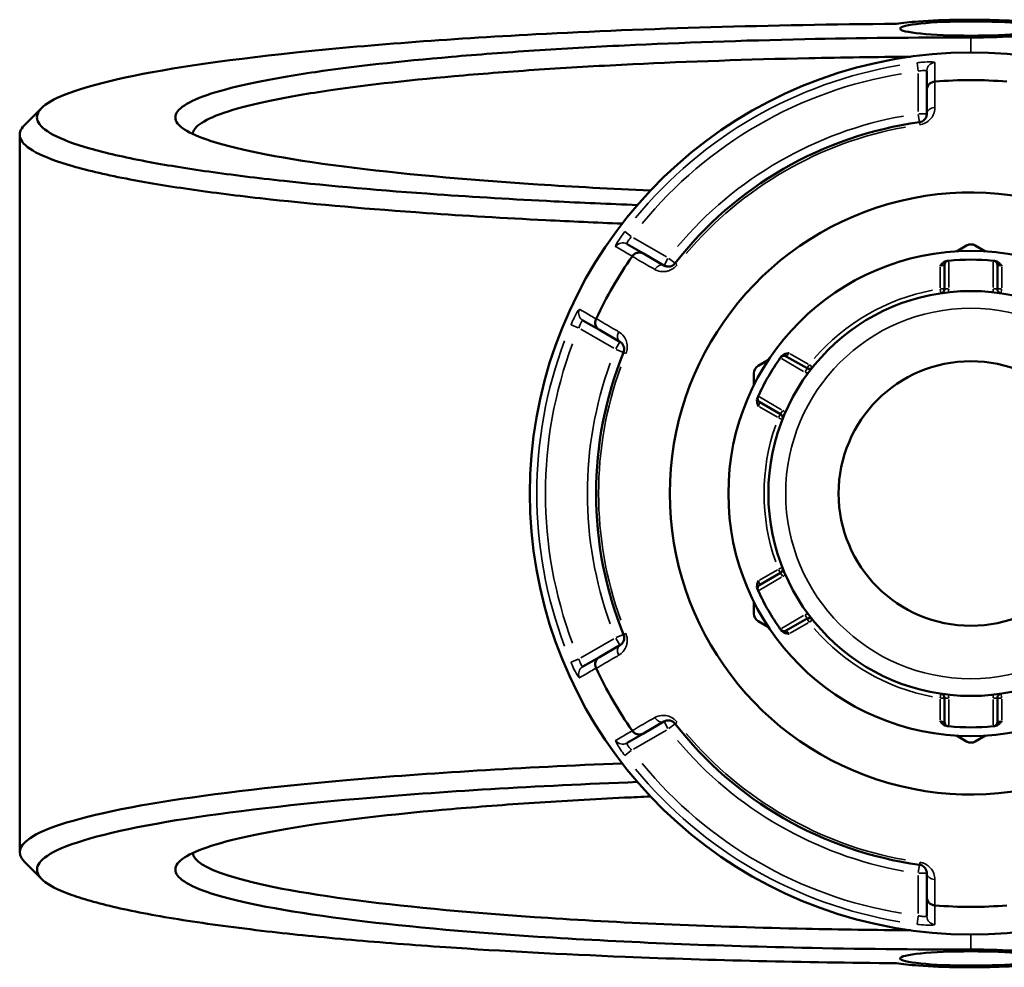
# Model space of a CAD drawing. Header units: millimetres. Extents: x 0 to 904, y 0 to 959.
# Tile 6 of 10: x 305 to 418, y 702 to 812. Entities that reach past the tile are written whole.
import ezdxf

# ---------------------------------------------------------------- set-up
doc = ezdxf.new("R2010")
doc.units = ezdxf.units.MM
doc.layers.add('Visible (ANSI)', color=7, linetype='Continuous', lineweight=50)
doc.layers.add('Visible Narrow (ANSI)', color=7, linetype='Continuous', lineweight=35)

msp = doc.modelspace()

# ---------------------------------------------------------------- linework, layer by layer
at = {"layer": 'Visible (ANSI)'}
for p, q in [((409.479, 805.798), (409.479, 803.608)), ((409.479, 803.608), (409.479, 800.865)), ((304.579, 798.429), (304.579, 715.444)), ((376.711, 784.689), (374.813, 785.784)), ((379.086, 783.317), (376.711, 784.689)), ((414.079, 785.616), (412.902, 784.936)), ((416.256, 784.936), (415.079, 785.616)), ((411.519, 783.363), (411.519, 780.59)), ((417.639, 780.59), (417.639, 783.363)), ((369.713, 776.951), (371.611, 775.855)), ((371.611, 775.855), (373.986, 774.484)), ((391.169, 772.389), (389.992, 771.709)), ((395.625, 771.413), (393.223, 772.8)), ((389.492, 770.843), (389.492, 769.484)), ((390.163, 767.499), (392.565, 766.113)), ((392.565, 747.76), (390.163, 746.373)), ((389.492, 744.389), (389.492, 743.03)), ((393.223, 741.073), (395.625, 742.46)), ((389.992, 742.164), (391.169, 741.484)), ((373.986, 739.389), (371.611, 738.017)), ((371.611, 738.017), (369.713, 736.922)), ((411.519, 733.283), (411.519, 730.51)), ((417.639, 730.51), (417.639, 733.283)), ((376.711, 729.184), (379.086, 730.555)), ((374.813, 728.089), (376.711, 729.184)), ((412.902, 728.937), (414.079, 728.257)), ((415.079, 728.257), (416.256, 728.937)), ((409.479, 713.008), (409.479, 710.265)), ((409.479, 710.265), (409.479, 708.074))]:
    msp.add_line(p, q, dxfattribs=at)
for radius in [28.05, 23.42, 15.3]:
    msp.add_circle((414.579, 756.936), radius, dxfattribs=at)
for centre, radius, start, end in [((414.579, 756.936), 51, 25.03519, 334.96481), ((414.579, 756.936), 47.815, 85.00703, 94.99297), ((414.579, 756.936), 43.35, 97.90565, 142.09435), ((414.579, 756.936), 34.815, 31.68537, 328.31463), ((414.579, 784.75), 1, 60, 120), ((414.579, 756.936), 47.815, 145.00703, 154.99297), ((412.019, 783.363), 0.5, 95.53316, 180), ((414.579, 756.936), 27.05, 84.56943, 95.43057), ((417.139, 783.363), 0.5, 0, 84.46684), ((411.019, 780.59), 0.5, 278.5591, 0), ((418.139, 780.59), 0.5, 180, 261.4409), ((414.579, 756.936), 43.35, 157.90565, 202.09435), ((414.579, 756.936), 27.05, 144.56943, 155.43057), ((392.973, 772.367), 0.5, 60, 144.46684), ((390.492, 770.843), 1, 120, 180), ((395.875, 771.846), 0.5, 240, 321.4409), ((390.413, 767.932), 0.5, 155.53316, 240), ((392.315, 765.68), 0.5, 338.5591, 60), ((392.315, 748.193), 0.5, 300, 21.4409), ((390.413, 745.94), 0.5, 120, 204.46684), ((414.579, 756.936), 27.05, 204.56943, 215.43057), ((390.492, 743.03), 1, 180, 240), ((395.875, 742.027), 0.5, 38.5591, 120), ((392.973, 741.506), 0.5, 215.53316, 300), ((414.579, 756.936), 47.815, 205.00703, 214.99297), ((411.019, 733.283), 0.5, 0, 81.4409), ((418.139, 733.283), 0.5, 98.5591, 180), ((414.579, 756.936), 43.35, 217.90565, 262.09435), ((412.019, 730.51), 0.5, 180, 264.46684), ((414.579, 756.936), 27.05, 264.56943, 275.43057), ((417.139, 730.51), 0.5, 275.53316, 0), ((414.579, 729.123), 1, 240, 300), ((414.579, 756.936), 47.815, 265.00703, 274.99297)]:
    msp.add_arc(centre, radius, start, end, dxfattribs=at)
for centre, major_axis in [((414.579, 810.71), (-8.2, 0)), ((414.579, 703.162), (8.2, 0))]:
    msp.add_ellipse(centre, major_axis=major_axis, ratio=0.1005025, dxfattribs=at)
for points, knots in [([(376.006, 790.3), (372.731, 790.425), (369.517, 790.567), (361.687, 790.96), (357.166, 791.229), (346.428, 791.981), (340.483, 792.502), (332.042, 793.422), (329.134, 793.784), (323.799, 794.54), (321.373, 794.935), (316.662, 795.827), (314.478, 796.328), (310.881, 797.357), (309.47, 797.885), (307.453, 798.957), (306.846, 799.501), (306.454, 800.591), (306.667, 801.138), (307.287, 801.679), (308.527, 802.763), (311.405, 803.828), (320.829, 805.972), (327.858, 807.029), (344.522, 808.783), (353.957, 809.499), (377.171, 810.727), (391.445, 811.143), (405.964, 811.26)], [0.3652564, 0.3652564, 0.3652564, 0.3652564, 0.4626537, 0.4626537, 0.6083162, 0.6083162, 0.8261297, 0.8261297, 0.9542553, 0.9542553, 1.0823808, 1.0823808, 1.2331168, 1.2331168, 1.3838528, 1.3838528, 1.5345887, 1.5345887, 1.6853247, 1.6853247, 1.6853247, 1.9867966, 1.9867966, 2.3329957, 2.3329957, 2.6571115, 2.6571115, 3.0617291, 3.0617291, 3.0617291, 3.0617291]), ([(405.964, 811.26), (406.64, 811.367), (407.515, 811.461), (409.948, 811.641), (411.639, 811.709), (414.886, 811.747), (416.425, 811.731), (419.405, 811.629), (420.824, 811.538), (422.662, 811.345), (423.256, 811.259), (423.712, 811.167), (424.168, 811.075), (424.485, 810.976), (424.91, 810.711), (424.774, 810.542), (423.734, 810.228), (422.825, 810.084), (420.327, 809.843), (418.683, 809.753), (416.156, 809.693), (415.368, 809.684), (414.579, 809.684)], [-4.1479233, -4.1479233, -4.1479233, -4.1479233, -3.776865, -3.776865, -3.2589381, -3.2589381, -2.8142821, -2.8142821, -2.3328191, -2.3328191, -2.0319047, -2.0319047, -2.0319047, -1.7309903, -1.7309903, -1.2495272, -1.2495272, -0.7641814, -0.7641814, -0.2321496, -0.2321496, 0, 0, 0, 0]), ([(414.579, 809.684), (408.129, 809.684), (401.678, 809.616), (388.172, 809.326), (381.159, 809.084), (370.927, 808.587), (367.435, 808.388), (360.74, 807.946), (357.536, 807.704), (348.55, 806.925), (343.26, 806.332), (336.181, 805.299), (333.847, 804.897), (329.807, 804.061), (328.101, 803.628), (325.356, 802.74), (324.317, 802.286), (322.928, 801.368), (322.579, 800.903), (322.579, 800.439), (322.579, 799.51), (323.983, 798.581), (330.024, 796.629), (335.256, 795.625), (348.352, 793.941), (355.954, 793.241), (368.631, 792.414), (372.998, 792.177), (377.524, 791.977)], [0, 0, 0, 0, 0.2103215, 0.2103215, 0.4503172, 0.4503172, 0.5809031, 0.5809031, 0.7114891, 0.7114891, 0.9677737, 0.9677737, 1.1185294, 1.1185294, 1.269285, 1.269285, 1.4200407, 1.4200407, 1.5707963, 1.5707963, 1.5707963, 1.8723076, 1.8723076, 2.2342137, 2.2342137, 2.5658284, 2.5658284, 2.7270745, 2.7270745, 2.7270745, 2.7270745]), ([(324.584, 798.519), (324.627, 798.95), (324.977, 799.381), (326.319, 800.256), (327.345, 800.7), (330.048, 801.568), (331.724, 801.991), (335.689, 802.808), (337.978, 803.202), (344.913, 804.211), (350.091, 804.79), (358.878, 805.551), (362.01, 805.788), (368.553, 806.219), (371.964, 806.413), (381.957, 806.899), (388.804, 807.134), (399.711, 807.368), (403.646, 807.426), (407.602, 807.457)], [-1.5629937, -1.5629937, -1.5629937, -1.5629937, -1.4200407, -1.4200407, -1.269285, -1.269285, -1.1185294, -1.1185294, -0.9677737, -0.9677737, -0.7114891, -0.7114891, -0.5809031, -0.5809031, -0.4503172, -0.4503172, -0.2103215, -0.2103215, -0.0777777, -0.0777777, -0.0777777, -0.0777777]), ([(409.479, 803.608), (409.479, 803.609), (409.479, 803.61), (409.48, 803.73), (409.503, 803.848), (409.593, 804.069), (409.658, 804.171), (409.826, 804.347), (409.927, 804.421), (410.15, 804.526), (410.269, 804.558), (410.392, 804.568)], [-0.15367829, -0.15367829, -0.15367829, -0.15367829, -0.15320302, -0.15320302, -0.11407622, -0.11407622, -0.07545867, -0.07545867, -0.03695852, -0.03695852, 0, 0, 0, 0]), ([(409.479, 800.865), (409.479, 800.726), (409.451, 800.586), (409.307, 800.269), (409.161, 800.091), (408.842, 799.927), (408.731, 799.89), (408.617, 799.874)], [0, 0, 0, 0, 0.11734182, 0.11734182, 0.27620858, 0.27620858, 0.34541645, 0.34541645, 0.34541645, 0.34541645]), ([(305.131, 799.535), (304.637, 799.041), (304.475, 798.544), (304.834, 797.494), (305.442, 796.94), (307.477, 795.848), (308.906, 795.31), (312.552, 794.261), (314.77, 793.75), (319.557, 792.842), (322.024, 792.439), (327.451, 791.668), (330.412, 791.299), (339.006, 790.361), (345.063, 789.829), (356.008, 789.063), (360.618, 788.788), (368.292, 788.403), (371.244, 788.271), (374.248, 788.152)], [-1.6691796, -1.6691796, -1.6691796, -1.6691796, -1.5345887, -1.5345887, -1.3838528, -1.3838528, -1.2331168, -1.2331168, -1.0823808, -1.0823808, -0.9542553, -0.9542553, -0.8261297, -0.8261297, -0.6083162, -0.6083162, -0.4626537, -0.4626537, -0.3747308, -0.3747308, -0.3747308, -0.3747308]), ([(375.423, 784.378), (375.493, 784.48), (375.58, 784.566), (375.783, 784.707), (375.897, 784.758), (376.134, 784.815), (376.255, 784.821), (376.491, 784.788), (376.604, 784.75), (376.708, 784.69), (376.71, 784.689), (376.711, 784.689)], [-0.15356053, -0.15356053, -0.15356053, -0.15356053, -0.11651574, -0.11651574, -0.07792562, -0.07792562, -0.03921814, -0.03921814, 0, 0, 0.00047627, 0.00047627, 0.00047627, 0.00047627]), ([(380.375, 783.569), (380.349, 783.535), (380.32, 783.503), (380.241, 783.425), (380.188, 783.382), (380.06, 783.298), (379.983, 783.262), (379.836, 783.212), (379.766, 783.197), (379.595, 783.178), (379.496, 783.183), (379.288, 783.222), (379.182, 783.262), (379.086, 783.317)], [0, 0, 0, 0, 0.02585168, 0.02585168, 0.06721438, 0.06721438, 0.12288915, 0.12288915, 0.17445287, 0.17445287, 0.25141662, 0.25141662, 0.34541603, 0.34541603, 0.34541603, 0.34541603]), ([(411.019, 783.247), (411.02, 783.248), (411.021, 783.249), (411.103, 783.354), (411.186, 783.459), (411.359, 783.63), (411.457, 783.711), (411.667, 783.815), (411.754, 783.839), (411.835, 783.847)], [-0.000495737, -0.000495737, -0.000495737, -0.000495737, 0, 0, 0.039348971, 0.039348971, 0.072108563, 0.072108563, 0.097497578, 0.097497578, 0.097497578, 0.097497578]), ([(411.971, 783.86), (411.971, 783.86), (411.965, 783.86), (411.932, 783.856), (411.895, 783.853), (411.841, 783.847), (411.838, 783.847), (411.835, 783.847)], [0.631217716, 0.631217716, 0.631217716, 0.631217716, 0.650599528, 0.650599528, 0.681610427, 0.681610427, 0.683597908, 0.683597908, 0.683597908, 0.683597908]), ([(417.324, 783.847), (417.321, 783.847), (417.317, 783.847), (417.263, 783.853), (417.227, 783.856), (417.194, 783.86), (417.187, 783.86), (417.187, 783.86)], [-0.052380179, -0.052380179, -0.052380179, -0.052380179, -0.050410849, -0.050410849, -0.019388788, -0.019388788, 0, 0, 0, 0]), ([(417.324, 783.847), (417.404, 783.839), (417.491, 783.815), (417.701, 783.711), (417.799, 783.63), (417.973, 783.459), (418.056, 783.354), (418.137, 783.249), (418.138, 783.248), (418.139, 783.247)], [0, 0, 0, 0, 0.024182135, 0.024182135, 0.055384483, 0.055384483, 0.092862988, 0.092862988, 0.093335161, 0.093335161, 0.093335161, 0.093335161]), ([(371.611, 775.855), (371.61, 775.856), (371.608, 775.857), (371.505, 775.917), (371.414, 775.996), (371.268, 776.184), (371.212, 776.292), (371.143, 776.525), (371.13, 776.65), (371.151, 776.896), (371.183, 777.015), (371.235, 777.126)], [-0.15367829, -0.15367829, -0.15367829, -0.15367829, -0.15320316, -0.15320316, -0.11407628, -0.11407628, -0.07545892, -0.07545892, -0.03695858, -0.03695858, 0, 0, 0, 0]), ([(373.986, 774.484), (374.106, 774.415), (374.213, 774.32), (374.419, 774.032), (374.502, 773.807), (374.477, 773.447), (374.453, 773.341), (374.413, 773.242)], [0, 0, 0, 0, 0.11734182, 0.11734182, 0.28109054, 0.28109054, 0.34541684, 0.34541684, 0.34541684, 0.34541684]), ([(392.646, 772.769), (392.694, 772.834), (392.758, 772.898), (392.952, 773.027), (393.072, 773.072), (393.307, 773.136), (393.439, 773.156), (393.571, 773.174), (393.572, 773.174), (393.574, 773.175)], [0, 0, 0, 0, 0.024182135, 0.024182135, 0.055384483, 0.055384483, 0.092862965, 0.092862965, 0.093335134, 0.093335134, 0.093335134, 0.093335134]), ([(392.646, 772.769), (392.623, 772.737), (392.605, 772.711), (392.575, 772.669), (392.566, 772.657), (392.566, 772.657)], [0.26075738, 0.26075738, 0.26075738, 0.26075738, 0.283829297, 0.283829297, 0.313137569, 0.313137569, 0.313137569, 0.313137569]), ([(390.014, 767.008), (390.013, 767.01), (390.013, 767.011), (389.962, 767.134), (389.913, 767.259), (389.852, 767.494), (389.83, 767.62), (389.845, 767.854), (389.869, 767.941), (389.902, 768.015)], [-0.000495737, -0.000495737, -0.000495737, -0.000495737, 0, 0, 0.03934897, 0.03934897, 0.072108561, 0.072108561, 0.097497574, 0.097497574, 0.097497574, 0.097497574]), ([(389.958, 768.14), (389.958, 768.14), (389.956, 768.134), (389.942, 768.104), (389.927, 768.07), (389.905, 768.021), (389.903, 768.018), (389.902, 768.015)], [1.262435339, 1.262435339, 1.262435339, 1.262435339, 1.281821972, 1.281821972, 1.312840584, 1.312840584, 1.314815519, 1.314815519, 1.314815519, 1.314815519]), ([(389.902, 745.858), (389.869, 745.932), (389.845, 746.019), (389.83, 746.252), (389.852, 746.378), (389.913, 746.614), (389.962, 746.738), (390.013, 746.861), (390.013, 746.863), (390.014, 746.864)], [0, 0, 0, 0, 0.024182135, 0.024182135, 0.055384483, 0.055384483, 0.092862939, 0.092862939, 0.093335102, 0.093335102, 0.093335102, 0.093335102]), ([(389.902, 745.858), (389.903, 745.855), (389.905, 745.852), (389.927, 745.803), (389.942, 745.769), (389.956, 745.739), (389.958, 745.733), (389.958, 745.733)], [-0.05238018, -0.05238018, -0.05238018, -0.05238018, -0.050404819, -0.050404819, -0.019386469, -0.019386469, 0, 0, 0, 0]), ([(374.413, 740.631), (374.429, 740.591), (374.442, 740.55), (374.471, 740.443), (374.481, 740.376), (374.489, 740.223), (374.482, 740.138), (374.452, 739.986), (374.43, 739.918), (374.361, 739.76), (374.308, 739.677), (374.17, 739.516), (374.082, 739.444), (373.986, 739.389)], [0, 0, 0, 0, 0.02585168, 0.02585168, 0.06721438, 0.06721438, 0.12292214, 0.12292214, 0.17440412, 0.17440412, 0.25131567, 0.25131567, 0.345416, 0.345416, 0.345416, 0.345416]), ([(392.566, 741.216), (392.566, 741.216), (392.57, 741.21), (392.589, 741.183), (392.611, 741.154), (392.643, 741.11), (392.645, 741.107), (392.646, 741.104)], [0.631217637, 0.631217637, 0.631217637, 0.631217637, 0.650604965, 0.650604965, 0.681624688, 0.681624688, 0.683597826, 0.683597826, 0.683597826, 0.683597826]), ([(393.574, 740.698), (393.572, 740.698), (393.571, 740.699), (393.439, 740.717), (393.307, 740.736), (393.072, 740.801), (392.952, 740.845), (392.758, 740.975), (392.694, 741.039), (392.646, 741.104)], [-0.000495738, -0.000495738, -0.000495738, -0.000495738, 0, 0, 0.039348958, 0.039348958, 0.072108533, 0.072108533, 0.097497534, 0.097497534, 0.097497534, 0.097497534]), ([(371.235, 736.747), (371.183, 736.858), (371.151, 736.977), (371.13, 737.223), (371.143, 737.347), (371.212, 737.581), (371.268, 737.689), (371.414, 737.877), (371.505, 737.956), (371.608, 738.016), (371.61, 738.017), (371.611, 738.017)], [-0.15356055, -0.15356055, -0.15356055, -0.15356055, -0.11651575, -0.11651575, -0.0779256, -0.0779256, -0.03921815, -0.03921815, 0, 0, 0.00047625, 0.00047625, 0.00047625, 0.00047625]), ([(379.086, 730.555), (379.206, 730.625), (379.342, 730.67), (379.696, 730.705), (379.935, 730.663), (380.234, 730.458), (380.311, 730.386), (380.375, 730.304)], [0, 0, 0, 0, 0.11734182, 0.11734182, 0.28278882, 0.28278882, 0.34541683, 0.34541683, 0.34541683, 0.34541683]), ([(411.835, 730.026), (411.754, 730.034), (411.667, 730.058), (411.457, 730.161), (411.359, 730.243), (411.186, 730.414), (411.103, 730.519), (411.021, 730.623), (411.02, 730.625), (411.019, 730.626)], [0, 0, 0, 0, 0.024182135, 0.024182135, 0.055384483, 0.055384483, 0.09286298, 0.09286298, 0.093335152, 0.093335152, 0.093335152, 0.093335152]), ([(411.835, 730.026), (411.874, 730.022), (411.905, 730.019), (411.956, 730.014), (411.971, 730.012), (411.971, 730.012)], [0.182621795, 0.182621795, 0.182621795, 0.182621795, 0.205693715, 0.205693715, 0.235001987, 0.235001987, 0.235001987, 0.235001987]), ([(417.187, 730.012), (417.187, 730.012), (417.194, 730.013), (417.227, 730.016), (417.263, 730.02), (417.317, 730.025), (417.321, 730.026), (417.324, 730.026)], [0.631217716, 0.631217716, 0.631217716, 0.631217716, 0.650599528, 0.650599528, 0.681610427, 0.681610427, 0.683597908, 0.683597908, 0.683597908, 0.683597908]), ([(418.139, 730.626), (418.138, 730.625), (418.137, 730.623), (418.056, 730.519), (417.973, 730.414), (417.799, 730.243), (417.701, 730.161), (417.491, 730.058), (417.404, 730.034), (417.324, 730.026)], [-0.000495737, -0.000495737, -0.000495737, -0.000495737, 0, 0, 0.039348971, 0.039348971, 0.072108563, 0.072108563, 0.097497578, 0.097497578, 0.097497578, 0.097497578]), ([(376.711, 729.184), (376.71, 729.183), (376.708, 729.183), (376.604, 729.123), (376.491, 729.084), (376.255, 729.052), (376.134, 729.057), (375.897, 729.114), (375.783, 729.165), (375.58, 729.306), (375.493, 729.393), (375.423, 729.494)], [-0.15367829, -0.15367829, -0.15367829, -0.15367829, -0.15320314, -0.15320314, -0.11407627, -0.11407627, -0.07545889, -0.07545889, -0.03695858, -0.03695858, 0, 0, 0, 0]), ([(374.249, 725.72), (362.636, 725.261), (351.807, 724.602), (333.432, 722.998), (325.751, 722.069), (313.309, 719.943), (308.795, 718.732), (304.533, 716.445), (304.086, 715.384), (305.131, 714.338)], [0.3747308, 0.3747308, 0.3747308, 0.3747308, 0.7146722, 0.7146722, 1.03798, 1.03798, 1.3838528, 1.3838528, 1.6691796, 1.6691796, 1.6691796, 1.6691796]), ([(405.964, 702.613), (400.592, 702.656), (395.253, 702.74), (384.759, 702.987), (379.603, 703.149), (367.314, 703.642), (360.347, 704.013), (350.048, 704.717), (346.4, 705.002), (339.496, 705.617), (336.241, 705.947), (329.64, 706.707), (326.38, 707.145), (320.553, 708.066), (317.985, 708.548), (313.599, 709.546), (311.78, 710.061), (308.934, 711.114), (307.907, 711.651), (307.287, 712.193), (306.046, 713.277), (306.444, 714.38), (310.776, 716.681), (315.227, 717.87), (327.465, 719.956), (335.012, 720.867), (353.304, 722.462), (364.261, 723.121), (376.007, 723.573)], [-3.0617291, -3.0617291, -3.0617291, -3.0617291, -2.9120311, -2.9120311, -2.7623332, -2.7623332, -2.5445197, -2.5445197, -2.4163941, -2.4163941, -2.2882686, -2.2882686, -2.1375326, -2.1375326, -1.9867966, -1.9867966, -1.8360607, -1.8360607, -1.6853247, -1.6853247, -1.6853247, -1.3838528, -1.3838528, -1.03798, -1.03798, -0.7146722, -0.7146722, -0.3652564, -0.3652564, -0.3652564, -0.3652564]), ([(377.523, 721.896), (376.518, 721.851), (375.521, 721.805), (370.927, 721.582), (367.435, 721.383), (360.74, 720.941), (357.536, 720.699), (348.55, 719.92), (343.26, 719.327), (336.181, 718.294), (333.847, 717.892), (329.807, 717.056), (328.101, 716.623), (325.356, 715.735), (324.317, 715.281), (322.928, 714.363), (322.579, 713.898), (322.579, 713.434), (322.579, 712.505), (323.983, 711.576), (330.024, 709.624), (335.256, 708.62), (348.352, 706.936), (355.954, 706.236), (373.784, 705.073), (384.185, 704.637), (401.44, 704.26), (408.009, 704.189), (414.579, 704.189)], [-2.7270745, -2.7270745, -2.7270745, -2.7270745, -2.6912754, -2.6912754, -2.5606895, -2.5606895, -2.4301035, -2.4301035, -2.1738189, -2.1738189, -2.0230633, -2.0230633, -1.8723076, -1.8723076, -1.721552, -1.721552, -1.5707963, -1.5707963, -1.5707963, -1.269285, -1.269285, -0.9073789, -0.9073789, -0.5757643, -0.5757643, -0.2142133, -0.2142133, 0, 0, 0, 0]), ([(407.602, 706.416), (403.53, 706.448), (399.48, 706.508), (384.912, 706.826), (374.756, 707.251), (357.333, 708.387), (349.898, 709.071), (337.074, 710.716), (331.94, 711.697), (326.063, 713.584), (324.673, 714.468), (324.584, 715.353)], [0.0777777, 0.0777777, 0.0777777, 0.0777777, 0.2142133, 0.2142133, 0.5757643, 0.5757643, 0.9073789, 0.9073789, 1.269285, 1.269285, 1.5629937, 1.5629937, 1.5629937, 1.5629937]), ([(408.617, 713.998), (408.659, 713.992), (408.702, 713.984), (408.809, 713.954), (408.872, 713.93), (409.009, 713.861), (409.079, 713.812), (409.195, 713.71), (409.243, 713.657), (409.345, 713.519), (409.39, 713.432), (409.461, 713.232), (409.479, 713.12), (409.479, 713.008)], [0, 0, 0, 0, 0.02585168, 0.02585168, 0.06721438, 0.06721438, 0.12305037, 0.12305037, 0.17415567, 0.17415567, 0.25081718, 0.25081718, 0.34541583, 0.34541583, 0.34541583, 0.34541583]), ([(410.392, 709.305), (410.269, 709.315), (410.15, 709.347), (409.927, 709.452), (409.826, 709.525), (409.658, 709.702), (409.593, 709.804), (409.503, 710.025), (409.48, 710.142), (409.479, 710.262), (409.479, 710.264), (409.479, 710.265)], [-0.15356042, -0.15356042, -0.15356042, -0.15356042, -0.11651568, -0.11651568, -0.07792572, -0.07792572, -0.03921808, -0.03921808, 0, 0, 0.00047638, 0.00047638, 0.00047638, 0.00047638]), ([(414.579, 704.189), (415.368, 704.189), (416.156, 704.179), (418.683, 704.119), (420.327, 704.029), (422.825, 703.789), (423.734, 703.644), (424.774, 703.33), (424.91, 703.161), (424.485, 702.897), (424.168, 702.798), (423.712, 702.706), (423.256, 702.613), (422.662, 702.528), (420.824, 702.335), (419.405, 702.244), (416.425, 702.142), (414.886, 702.126), (411.639, 702.164), (409.948, 702.231), (407.515, 702.411), (406.64, 702.506), (405.964, 702.613)], [0, 0, 0, 0, 0.2321496, 0.2321496, 0.7641814, 0.7641814, 1.2495272, 1.2495272, 1.7309903, 1.7309903, 2.0319047, 2.0319047, 2.0319047, 2.3328191, 2.3328191, 2.8142821, 2.8142821, 3.2589381, 3.2589381, 3.776865, 3.776865, 4.1479233, 4.1479233, 4.1479233, 4.1479233])]:
    msp.add_open_spline(points, degree=3, knots=knots, dxfattribs=at)
for points in [[(410.418, 804.57), (410.409, 804.57), (410.401, 804.569), (410.392, 804.568)], [(305.131, 799.535), (305.794, 800.198), (306.457, 800.861), (307.121, 801.524)], [(375.423, 784.378), (375.418, 784.371), (375.413, 784.364), (375.408, 784.357)], [(412.019, 783.865), (412.003, 783.863), (411.987, 783.862), (411.971, 783.86)], [(417.187, 783.86), (417.171, 783.862), (417.155, 783.863), (417.139, 783.865)], [(371.246, 777.149), (371.243, 777.142), (371.239, 777.134), (371.235, 777.126)], [(392.566, 772.657), (392.557, 772.644), (392.548, 772.631), (392.538, 772.618)], [(389.978, 768.184), (389.972, 768.169), (389.965, 768.154), (389.958, 768.14)], [(389.958, 745.733), (389.965, 745.718), (389.972, 745.704), (389.978, 745.689)], [(392.538, 741.255), (392.548, 741.242), (392.557, 741.229), (392.566, 741.216)], [(371.235, 736.747), (371.239, 736.739), (371.243, 736.731), (371.246, 736.723)], [(411.971, 730.012), (411.987, 730.011), (412.003, 730.009), (412.019, 730.008)], [(417.139, 730.008), (417.155, 730.009), (417.171, 730.011), (417.187, 730.012)], [(375.408, 729.515), (375.413, 729.508), (375.418, 729.501), (375.423, 729.494)], [(307.121, 712.348), (306.457, 713.012), (305.794, 713.675), (305.131, 714.338)], [(410.392, 709.305), (410.401, 709.304), (410.409, 709.303), (410.418, 709.302)]]:
    msp.add_open_spline(points, degree=3, dxfattribs=at)
at = {"layer": 'Visible Narrow (ANSI)'}
for p, q in [((414.579, 809.597), (414.579, 808.024)), ((408.357, 806.745), (408.47, 805.839)), ((408.479, 805.521), (408.479, 801.11)), ((408.49, 800.787), (408.616, 799.877)), ((409.476, 800.865), (408.558, 800.865)), ((408.617, 799.874), (408.653, 799.611)), ((375.283, 786.678), (374.555, 787.229)), ((379.374, 784.306), (375.554, 786.511)), ((379.547, 784.115), (379.088, 783.32)), ((380.373, 783.571), (379.648, 784.135)), ((380.585, 783.406), (380.376, 783.569)), ((412.019, 780.754), (412.019, 783.701)), ((417.139, 783.701), (417.139, 780.754)), ((411.019, 783.114), (411.019, 780.723)), ((418.139, 780.723), (418.139, 783.114)), ((411.025, 780.551), (411.093, 780.097)), ((411.518, 780.59), (411.058, 780.59)), ((411.98, 780.59), (411.521, 780.59)), ((417.638, 780.59), (417.178, 780.59)), ((418.1, 780.59), (417.641, 780.59)), ((418.065, 780.097), (418.133, 780.551)), ((368.333, 776.452), (369.174, 776.097)), ((369.454, 775.946), (373.274, 773.74)), ((373.984, 774.481), (373.525, 773.686)), ((373.559, 773.588), (374.41, 773.243)), ((374.413, 773.241), (374.659, 773.142)), ((392.68, 772.536), (395.233, 771.062)), ((395.76, 771.913), (393.689, 773.108)), ((395.624, 771.412), (395.394, 771.014)), ((395.855, 771.812), (395.625, 771.415)), ((396.264, 771.536), (395.905, 771.822)), ((392.673, 766.628), (390.12, 768.102)), ((390.129, 766.942), (392.2, 765.747)), ((392.795, 766.512), (392.565, 766.114)), ((392.564, 766.112), (392.334, 765.714)), ((392.351, 765.666), (392.779, 765.498)), ((392.2, 748.126), (390.129, 746.931)), ((392.334, 748.159), (392.564, 747.761)), ((392.779, 748.375), (392.351, 748.207)), ((390.12, 745.771), (392.673, 747.245)), ((392.565, 747.758), (392.795, 747.361)), ((395.233, 742.811), (392.68, 741.337)), ((395.394, 742.859), (395.624, 742.461)), ((395.625, 742.458), (395.855, 742.06)), ((393.689, 740.765), (395.76, 741.96)), ((395.905, 742.051), (396.264, 742.337)), ((373.274, 740.132), (369.454, 737.927)), ((373.525, 740.187), (373.984, 739.392)), ((374.41, 740.63), (373.559, 740.284)), ((374.659, 740.731), (374.413, 740.631)), ((369.174, 737.776), (368.333, 737.421)), ((411.093, 733.776), (411.025, 733.322)), ((411.058, 733.283), (411.518, 733.283)), ((411.521, 733.283), (411.98, 733.283)), ((417.178, 733.283), (417.638, 733.283)), ((417.641, 733.283), (418.1, 733.283)), ((418.133, 733.322), (418.065, 733.776)), ((411.019, 733.15), (411.019, 730.759)), ((412.019, 730.172), (412.019, 733.119)), ((417.139, 733.119), (417.139, 730.172)), ((418.139, 730.759), (418.139, 733.15)), ((379.088, 730.553), (379.547, 729.757)), ((379.648, 729.738), (380.373, 730.302)), ((380.376, 730.304), (380.585, 730.467)), ((375.554, 727.361), (379.374, 729.567)), ((374.555, 726.643), (375.283, 727.194)), ((408.616, 713.995), (408.49, 713.086)), ((408.653, 714.262), (408.617, 713.999)), ((408.558, 713.008), (409.476, 713.008)), ((408.479, 712.763), (408.479, 708.352)), ((408.47, 708.034), (408.357, 707.128)), ((414.579, 704.276), (414.579, 705.849))]:
    msp.add_line(p, q, dxfattribs=at)
msp.add_circle((414.579, 756.936), 21.42, dxfattribs=at)
for centre, radius, start, end in [((414.579, 756.936), 50.205, 99.40871, 140.59129), ((414.579, 756.936), 49.209, 99.40871, 140.59129), ((414.579, 756.936), 44.35, 100.11509, 139.88491), ((414.579, 756.936), 43.057, 100.11509, 139.88491), ((414.579, 756.936), 23.92, 100.70319, 139.29681), ((411.019, 780.59), 1, 338.64054, 358.87582), ((418.139, 780.59), 1, 181.12418, 201.35946), ((414.579, 756.936), 50.205, 159.40871, 200.59129), ((414.579, 756.936), 49.209, 159.40871, 200.59129), ((414.579, 756.936), 44.35, 160.11509, 199.88491), ((414.579, 756.936), 43.057, 160.11509, 199.88491), ((395.875, 771.846), 1, 241.12418, 261.35946), ((392.315, 765.68), 1, 38.64054, 58.87582), ((414.579, 756.936), 23.92, 160.70319, 199.29681), ((392.315, 748.193), 1, 301.12418, 321.35946), ((395.875, 742.027), 1, 98.64054, 118.87582), ((414.579, 756.936), 23.92, 220.70319, 259.29681), ((411.019, 733.283), 1, 1.12418, 21.35946), ((418.139, 733.283), 1, 158.64054, 178.87582), ((414.579, 756.936), 43.057, 220.11509, 259.88491), ((414.579, 756.936), 44.35, 220.11509, 259.88491), ((414.579, 756.936), 49.209, 219.40871, 260.59129), ((414.579, 756.936), 50.205, 219.40871, 260.59129)]:
    msp.add_arc(centre, radius, start, end, dxfattribs=at)
for centre, major_axis, ratio, start_param, end_param in [((410.479, 805.798), (-1, 0), 0.9961681, 4.8701533, 6.2088152), ((410.479, 800.865), (-1, 0), 0.7055719, 4.8533994, 6.2079334), ((374.313, 784.918), (0.5, 0.866), 0.9961681, 0.0743701, 1.413032), ((378.586, 782.451), (0.5, 0.866), 0.7055719, 0.0752519, 1.4297859), ((370.213, 777.817), (-0.5, -0.866), 0.9961681, 4.8701533, 6.2088152), ((374.486, 775.35), (-0.5, -0.866), 0.7055719, 4.8533994, 6.2079334), ((374.486, 738.523), (-0.5, 0.866), 0.7055719, 0.0752519, 1.4297859), ((370.213, 736.056), (-0.5, 0.866), 0.9961681, 0.0743701, 1.413032), ((378.586, 731.421), (0.5, -0.866), 0.7055719, 4.8533994, 6.2079334), ((374.313, 728.955), (0.5, -0.866), 0.9961681, 4.8701533, 6.2088152), ((410.479, 713.008), (-1, 0), 0.7055719, 0.0752519, 1.4297859), ((410.479, 708.074), (-1, 0), 0.9961681, 0.0743701, 1.413032)]:
    msp.add_ellipse(centre, major_axis=major_axis, ratio=ratio, start_param=start_param, end_param=end_param, dxfattribs=at)
for points, knots in [([(410.396, 806.791), (410.396, 806.833), (410.219, 806.86), (409.67, 806.864), (409.36, 806.851), (408.805, 806.805), (408.58, 806.782), (408.356, 806.754)], [-0.31481287, -0.31481287, -0.31481287, -0.31481287, -0.1729885, -0.1729885, -0.06653404, -0.06653404, 0, 0, 0, 0]), ([(410.392, 804.568), (410.392, 804.679), (410.392, 804.79), (410.393, 805.172), (410.394, 805.443), (410.394, 805.714), (410.395, 806.027), (410.395, 806.341), (410.396, 806.7), (410.396, 806.746), (410.396, 806.791)], [-3.7455892, -3.7455892, -3.7455892, -3.7455892, -3.3653301, -3.3653301, -2.4363748, -2.4363748, -2.4363748, -1.3606158, -1.3606158, -1.2046153, -1.2046153, -1.2046153, -1.2046153]), ([(408.479, 805.766), (408.589, 805.793), (408.7, 805.816), (408.971, 805.86), (409.123, 805.872), (409.393, 805.867), (409.479, 805.84), (409.479, 805.798)], [0, 0, 0, 0, 0.06653404, 0.06653404, 0.1729885, 0.1729885, 0.31481287, 0.31481287, 0.31481287, 0.31481287]), ([(410.414, 801.569), (410.414, 801.801), (410.414, 802.032), (410.415, 802.264), (410.416, 803.033), (410.417, 803.802), (410.418, 804.57)], [-0.97913562, -0.97913562, -0.97913562, -0.97913562, -0.88109764, -0.88109764, -0.88109764, -0.55558139, -0.55558139, -0.55558139, -0.55558139]), ([(408.657, 799.584), (408.889, 799.616), (409.115, 799.69), (409.764, 800.021), (410.062, 800.377), (410.355, 801.011), (410.413, 801.292), (410.414, 801.569)], [-0.34541645, -0.34541645, -0.34541645, -0.34541645, -0.27620858, -0.27620858, -0.11734182, -0.11734182, 0, 0, 0, 0]), ([(374.548, 787.235), (374.284, 786.887), (374.036, 786.529), (373.73, 786.04), (373.636, 785.874), (373.526, 785.653), (373.497, 785.581), (373.483, 785.509), (373.485, 785.492), (373.495, 785.487)], [-0.31481094, -0.31481094, -0.31481094, -0.31481094, -0.18655676, -0.18655676, -0.10364264, -0.10364264, -0.03986256, -0.03986256, 0, 0, 0, 0]), ([(374.813, 785.784), (374.803, 785.79), (374.798, 785.801), (374.794, 785.842), (374.803, 785.881), (374.85, 785.993), (374.895, 786.075), (375.054, 786.309), (375.19, 786.477), (375.342, 786.634)], [0, 0, 0, 0, 0.03986256, 0.03986256, 0.10364264, 0.10364264, 0.18655676, 0.18655676, 0.31481094, 0.31481094, 0.31481094, 0.31481094]), ([(373.495, 785.487), (373.535, 785.464), (373.574, 785.441), (373.886, 785.262), (374.157, 785.106), (374.429, 784.949), (374.664, 784.814), (374.899, 784.679), (375.23, 784.489), (375.326, 784.434), (375.423, 784.378)], [-3.0896699, -3.0896699, -3.0896699, -3.0896699, -2.9336696, -2.9336696, -1.8579105, -1.8579105, -1.8579105, -0.9289553, -0.9289553, -0.5486961, -0.5486961, -0.5486961, -0.5486961]), ([(375.408, 784.357), (376.074, 783.974), (376.74, 783.59), (377.407, 783.207), (377.608, 783.091), (377.808, 782.976), (378.009, 782.86)], [-2.08568395, -2.08568395, -2.08568395, -2.08568395, -1.76020575, -1.76020575, -1.76020575, -1.66212972, -1.66212972, -1.66212972, -1.66212972]), ([(378.009, 782.86), (378.202, 782.749), (378.414, 782.67), (378.831, 782.595), (379.03, 782.587), (379.375, 782.628), (379.516, 782.659), (379.813, 782.762), (379.968, 782.837), (380.227, 783.009), (380.334, 783.095), (380.494, 783.254), (380.552, 783.32), (380.606, 783.389)], [-0.34541603, -0.34541603, -0.34541603, -0.34541603, -0.25141662, -0.25141662, -0.17445287, -0.17445287, -0.12288915, -0.12288915, -0.06721438, -0.06721438, -0.02585168, -0.02585168, 0, 0, 0, 0]), ([(411.019, 783.247), (411.043, 783.253), (411.067, 783.259), (411.177, 783.288), (411.259, 783.307), (411.38, 783.334), (411.425, 783.344), (411.482, 783.355), (411.5, 783.359), (411.516, 783.362), (411.519, 783.363), (411.519, 783.363)], [-0.788848, -0.788848, -0.788848, -0.788848, -0.77433301, -0.77433301, -0.7219246, -0.7219246, -0.68161043, -0.68161043, -0.65059953, -0.65059953, -0.63121772, -0.63121772, -0.63121772, -0.63121772]), ([(417.639, 783.363), (417.639, 783.363), (417.642, 783.362), (417.659, 783.359), (417.676, 783.355), (417.734, 783.344), (417.778, 783.334), (417.899, 783.307), (417.982, 783.288), (418.091, 783.259), (418.115, 783.253), (418.139, 783.247)], [0, 0, 0, 0, 0.01938879, 0.01938879, 0.05041085, 0.05041085, 0.09073953, 0.09073953, 0.14316681, 0.14316681, 0.15763021, 0.15763021, 0.15763021, 0.15763021]), ([(369.312, 778.241), (369.29, 778.254), (369.24, 778.208), (369.083, 777.988), (368.967, 777.794), (368.738, 777.359), (368.629, 777.139), (368.455, 776.76), (368.388, 776.608), (368.324, 776.456)], [-0.31481397, -0.31481397, -0.31481397, -0.31481397, -0.2278058, -0.2278058, -0.12655878, -0.12655878, -0.04867645, -0.04867645, 0, 0, 0, 0]), ([(371.235, 777.126), (371.139, 777.182), (371.043, 777.237), (370.713, 777.429), (370.479, 777.565), (370.244, 777.701), (369.973, 777.858), (369.701, 778.015), (369.391, 778.195), (369.351, 778.218), (369.312, 778.241)], [-3.7455892, -3.7455892, -3.7455892, -3.7455892, -3.3653301, -3.3653301, -2.4363748, -2.4363748, -2.4363748, -1.3606158, -1.3606158, -1.2046153, -1.2046153, -1.2046153, -1.2046153]), ([(369.242, 776.068), (369.265, 776.148), (369.29, 776.227), (369.359, 776.422), (369.405, 776.534), (369.51, 776.751), (369.569, 776.845), (369.658, 776.946), (369.691, 776.963), (369.713, 776.951)], [0, 0, 0, 0, 0.04867645, 0.04867645, 0.12655878, 0.12655878, 0.2278058, 0.2278058, 0.31481397, 0.31481397, 0.31481397, 0.31481397]), ([(373.843, 775.645), (373.643, 775.761), (373.443, 775.877), (373.242, 775.993), (372.577, 776.379), (371.912, 776.764), (371.246, 777.149)], [-2.95876341, -2.95876341, -2.95876341, -2.95876341, -2.8607281, -2.8607281, -2.8607281, -2.53520917, -2.53520917, -2.53520917, -2.53520917]), ([(374.684, 773.132), (374.766, 773.334), (374.815, 773.548), (374.869, 774.28), (374.707, 774.734), (374.297, 775.316), (374.083, 775.506), (373.843, 775.645)], [-0.34541684, -0.34541684, -0.34541684, -0.34541684, -0.28109054, -0.28109054, -0.11734182, -0.11734182, 0, 0, 0, 0]), ([(393.223, 772.8), (393.223, 772.8), (393.228, 772.805), (393.253, 772.833), (393.28, 772.864), (393.365, 772.958), (393.429, 773.028), (393.524, 773.125), (393.549, 773.15), (393.574, 773.175)], [-0.31313757, -0.31313757, -0.31313757, -0.31313757, -0.2838293, -0.2838293, -0.23693606, -0.23693606, -0.17597486, -0.17597486, -0.15550734, -0.15550734, -0.15550734, -0.15550734]), ([(390.014, 767.008), (390.02, 767.032), (390.027, 767.056), (390.057, 767.165), (390.081, 767.247), (390.118, 767.365), (390.132, 767.408), (390.151, 767.464), (390.157, 767.481), (390.162, 767.496), (390.163, 767.499), (390.163, 767.499)], [-1.42006557, -1.42006557, -1.42006557, -1.42006557, -1.40558624, -1.40558624, -1.35316478, -1.35316478, -1.31284058, -1.31284058, -1.28182197, -1.28182197, -1.26243534, -1.26243534, -1.26243534, -1.26243534]), ([(390.163, 746.373), (390.163, 746.373), (390.162, 746.376), (390.157, 746.392), (390.151, 746.409), (390.132, 746.465), (390.118, 746.508), (390.081, 746.626), (390.057, 746.707), (390.027, 746.816), (390.02, 746.84), (390.014, 746.864)], [0, 0, 0, 0, 0.01938647, 0.01938647, 0.05040482, 0.05040482, 0.09072867, 0.09072867, 0.14314969, 0.14314969, 0.15763024, 0.15763024, 0.15763024, 0.15763024]), ([(373.843, 738.228), (374.036, 738.339), (374.211, 738.484), (374.485, 738.807), (374.591, 738.975), (374.727, 739.294), (374.771, 739.433), (374.83, 739.741), (374.843, 739.912), (374.824, 740.223), (374.802, 740.358), (374.745, 740.577), (374.717, 740.66), (374.684, 740.741)], [-0.345416, -0.345416, -0.345416, -0.345416, -0.25131567, -0.25131567, -0.17440412, -0.17440412, -0.12292214, -0.12292214, -0.06721438, -0.06721438, -0.02585168, -0.02585168, 0, 0, 0, 0]), ([(393.574, 740.698), (393.556, 740.716), (393.539, 740.733), (393.46, 740.814), (393.401, 740.875), (393.317, 740.967), (393.287, 741.001), (393.248, 741.045), (393.236, 741.058), (393.225, 741.071), (393.223, 741.073), (393.223, 741.073)], [-0.78884786, -0.78884786, -0.78884786, -0.78884786, -0.77437366, -0.77437366, -0.72195033, -0.72195033, -0.68162469, -0.68162469, -0.65060496, -0.65060496, -0.63121764, -0.63121764, -0.63121764, -0.63121764]), ([(371.246, 736.723), (371.912, 737.109), (372.577, 737.494), (373.242, 737.879), (373.443, 737.996), (373.643, 738.112), (373.843, 738.228)], [-2.08568395, -2.08568395, -2.08568395, -2.08568395, -1.76016503, -1.76016503, -1.76016503, -1.66212972, -1.66212972, -1.66212972, -1.66212972]), ([(368.324, 737.417), (368.494, 737.015), (368.68, 736.62), (368.951, 736.111), (369.047, 735.947), (369.183, 735.741), (369.231, 735.68), (369.286, 735.632), (369.302, 735.626), (369.312, 735.632)], [-0.31481104, -0.31481104, -0.31481104, -0.31481104, -0.18638694, -0.18638694, -0.1035483, -0.1035483, -0.03982627, -0.03982627, 0, 0, 0, 0]), ([(369.713, 736.922), (369.703, 736.916), (369.691, 736.917), (369.653, 736.934), (369.625, 736.961), (369.551, 737.058), (369.503, 737.138), (369.379, 737.392), (369.302, 737.594), (369.242, 737.804)], [0, 0, 0, 0, 0.03982627, 0.03982627, 0.1035483, 0.1035483, 0.18638694, 0.18638694, 0.31481104, 0.31481104, 0.31481104, 0.31481104]), ([(369.312, 735.632), (369.351, 735.655), (369.391, 735.677), (369.701, 735.858), (369.973, 736.015), (370.244, 736.172), (370.479, 736.308), (370.713, 736.444), (371.043, 736.635), (371.139, 736.691), (371.235, 736.747)], [-3.0896699, -3.0896699, -3.0896699, -3.0896699, -2.9336695, -2.9336695, -1.8579104, -1.8579104, -1.8579104, -0.9289552, -0.9289552, -0.5486961, -0.5486961, -0.5486961, -0.5486961]), ([(378.009, 731.012), (377.808, 730.897), (377.608, 730.781), (377.407, 730.666), (376.74, 730.282), (376.074, 729.899), (375.408, 729.515)], [-2.71269422, -2.71269422, -2.71269422, -2.71269422, -2.61462465, -2.61462465, -2.61462465, -2.28913999, -2.28913999, -2.28913999, -2.28913999]), ([(380.606, 730.484), (380.476, 730.651), (380.319, 730.797), (379.715, 731.216), (379.234, 731.305), (378.521, 731.241), (378.249, 731.151), (378.009, 731.012)], [-0.34541683, -0.34541683, -0.34541683, -0.34541683, -0.28278882, -0.28278882, -0.11734182, -0.11734182, 0, 0, 0, 0]), ([(411.519, 730.51), (411.519, 730.51), (411.512, 730.511), (411.475, 730.519), (411.435, 730.527), (411.311, 730.553), (411.219, 730.574), (411.087, 730.608), (411.053, 730.617), (411.019, 730.626)], [-0.23500199, -0.23500199, -0.23500199, -0.23500199, -0.20569371, -0.20569371, -0.15880048, -0.15880048, -0.09783927, -0.09783927, -0.0773717, -0.0773717, -0.0773717, -0.0773717]), ([(418.139, 730.626), (418.115, 730.62), (418.091, 730.613), (417.982, 730.585), (417.899, 730.565), (417.778, 730.538), (417.734, 730.529), (417.676, 730.517), (417.659, 730.514), (417.642, 730.511), (417.639, 730.51), (417.639, 730.51)], [-0.788848, -0.788848, -0.788848, -0.788848, -0.77433301, -0.77433301, -0.7219246, -0.7219246, -0.68161043, -0.68161043, -0.65059953, -0.65059953, -0.63121772, -0.63121772, -0.63121772, -0.63121772]), ([(375.423, 729.494), (375.326, 729.439), (375.23, 729.384), (374.899, 729.193), (374.664, 729.058), (374.429, 728.923), (374.157, 728.767), (373.886, 728.611), (373.574, 728.431), (373.535, 728.409), (373.495, 728.386)], [-3.7455892, -3.7455892, -3.7455892, -3.7455892, -3.3653301, -3.3653301, -2.4363748, -2.4363748, -2.4363748, -1.3606158, -1.3606158, -1.2046153, -1.2046153, -1.2046153, -1.2046153]), ([(373.495, 728.386), (373.487, 728.381), (373.484, 728.37), (373.493, 728.277), (373.58, 728.092), (373.853, 727.63), (374.01, 727.387), (374.303, 726.968), (374.423, 726.802), (374.548, 726.638)], [-0.31481354, -0.31481354, -0.31481354, -0.31481354, -0.28284699, -0.28284699, -0.15713721, -0.15713721, -0.06043739, -0.06043739, 0, 0, 0, 0]), ([(375.342, 727.239), (375.27, 727.313), (375.202, 727.389), (375.04, 727.584), (374.957, 727.7), (374.822, 727.925), (374.788, 728.021), (374.8, 728.076), (374.805, 728.084), (374.813, 728.089)], [0, 0, 0, 0, 0.06043739, 0.06043739, 0.15713721, 0.15713721, 0.28284699, 0.28284699, 0.31481354, 0.31481354, 0.31481354, 0.31481354]), ([(410.414, 712.304), (410.413, 712.527), (410.375, 712.753), (410.231, 713.152), (410.138, 713.327), (409.931, 713.603), (409.834, 713.709), (409.597, 713.914), (409.455, 714.011), (409.176, 714.15), (409.048, 714.2), (408.83, 714.259), (408.744, 714.276), (408.657, 714.288)], [-0.34541583, -0.34541583, -0.34541583, -0.34541583, -0.25081718, -0.25081718, -0.17415567, -0.17415567, -0.12305037, -0.12305037, -0.06721438, -0.06721438, -0.02585168, -0.02585168, 0, 0, 0, 0]), ([(410.418, 709.302), (410.417, 710.071), (410.416, 710.84), (410.415, 711.609), (410.414, 711.841), (410.414, 712.072), (410.414, 712.304)], [-2.08568394, -2.08568394, -2.08568394, -2.08568394, -1.76016124, -1.76016124, -1.76016124, -1.66212972, -1.66212972, -1.66212972, -1.66212972]), ([(410.396, 707.082), (410.396, 707.127), (410.396, 707.173), (410.395, 707.532), (410.395, 707.845), (410.394, 708.159), (410.394, 708.43), (410.393, 708.701), (410.392, 709.083), (410.392, 709.194), (410.392, 709.305)], [-3.0896699, -3.0896699, -3.0896699, -3.0896699, -2.9336696, -2.9336696, -1.8579105, -1.8579105, -1.8579105, -0.9289553, -0.9289553, -0.5486961, -0.5486961, -0.5486961, -0.5486961]), ([(408.356, 707.119), (408.432, 707.109), (408.508, 707.1), (408.944, 707.052), (409.293, 707.026), (409.807, 707.008), (409.996, 707.009), (410.239, 707.025), (410.314, 707.036), (410.383, 707.06), (410.396, 707.07), (410.396, 707.082)], [-0.31481112, -0.31481112, -0.31481112, -0.31481112, -0.29222008, -0.29222008, -0.18520991, -0.18520991, -0.1028944, -0.1028944, -0.03957477, -0.03957477, 0, 0, 0, 0]), ([(409.479, 708.074), (409.479, 708.063), (409.473, 708.052), (409.439, 708.028), (409.402, 708.017), (409.283, 708.001), (409.191, 708), (408.939, 708.017), (408.767, 708.042), (408.554, 708.089), (408.517, 708.098), (408.479, 708.107)], [0, 0, 0, 0, 0.03957477, 0.03957477, 0.1028944, 0.1028944, 0.18520991, 0.18520991, 0.29222008, 0.29222008, 0.31481112, 0.31481112, 0.31481112, 0.31481112])]:
    msp.add_open_spline(points, degree=3, knots=knots, dxfattribs=at)

doc.saveas('drawing.dxf')
